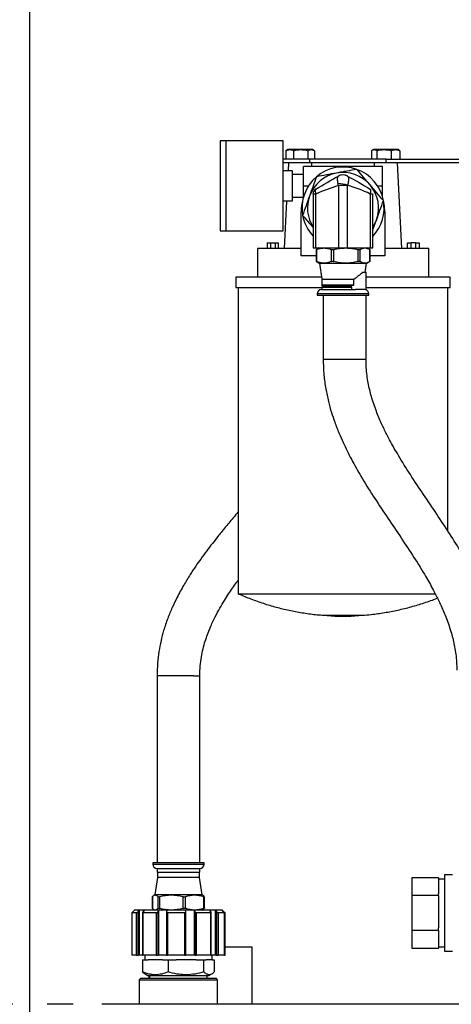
# Model space of a CAD drawing. Header units: inches. Extents: x 2 to 108, y 2 to 83.
# Tile 11 of 27: x 41.87 to 49.43, y 56.58 to 73.83. Entities that reach past the tile are written whole.
import ezdxf

# ---------------------------------------------------------------- set-up
doc = ezdxf.new("R2010")
doc.units = ezdxf.units.IN
doc.header["$LTSCALE"] = 10
doc.header["$MEASUREMENT"] = 0
doc.layers.add('DIMENSIONS', color=140, linetype='Continuous', lineweight=25)
doc.styles.add('SLDTEXTSTYLE0', font='TXT', dxfattribs={"width": 0.7})
doc.dimstyles.new('SLDDIMSTYLE1', dxfattribs={"dimtxt": 0.849609, "dimasz": 1.3, "dimexe": 0, "dimexo": 0.0625, "dimgap": 0.212402, "dimtad": 0, "dimtih": 1, "dimtoh": 1, "dimrnd": 1e-09, "dimzin": 12, "dimdsep": 46, "dimtxsty": 'SLDTEXTSTYLE0', "dimsah": 1, "dimcen": 0.09, "dimadec": 0, "dimazin": 3, "dimtfac": 1, "dimtofl": 0, "dimtmove": 0, "dimatfit": 3, "dimfxl": 0, "dimfrac": 2, "dimtolj": 1, "dimtzin": 12, "dimarcsym": 0})

# ---------------------------------------------------------------- blocks, each defined once
blk = doc.blocks.new('_D_4')
at = {"layer": 'DIMENSIONS'}
for p, q in [((41.753, 56.583), (34.504, 56.583)), ((35.754, 56.583), (35.754, 53.138)), ((42.809, 56.583), (42.353, 56.583)), ((34.138, 51.597), (33.853, 51.597)), ((33.853, 51.597), (33.853, 50.247)), ((37.369, 51.597), (37.655, 51.597)), ((37.655, 51.597), (37.655, 50.247)), ((33.853, 50.247), (34.138, 50.247)), ((37.655, 50.247), (37.369, 50.247)), ((35.754, 45.892), (35.754, 50.057)), ((41.594, 45.892), (34.504, 45.892))]:
    blk.add_line(p, q, dxfattribs=at)
for points in [[(35.754, 56.583), (35.554, 55.283), (35.954, 55.283)], [(35.754, 45.892), (35.954, 47.192), (35.554, 47.192)]]:
    blk.add_solid(points, dxfattribs=at)
at = {"layer": 'DIMENSIONS', "char_height": 0.8333, "attachment_point": 1, "style": 'SLDTEXTSTYLE0'}
for s, insert in [('10.69', (34.138, 52.862)), ('271.6', (34.138, 51.321))]:
    blk.add_mtext(s, dxfattribs=dict(at, insert=insert))
blk = doc.blocks.new('_D_5')
at = {"layer": 'DIMENSIONS'}
for p, q in [((42.053, 48.193), (42.053, 79.145)), ((59.285, 70.886), (59.285, 79.145)), ((42.053, 77.895), (48.854, 77.895)), ((50.005, 77.895), (49.72, 77.895)), ((49.72, 77.895), (49.72, 76.544)), ((53.237, 77.895), (53.522, 77.895)), ((53.522, 77.895), (53.522, 76.544)), ((59.285, 77.895), (54.388, 77.895)), ((49.72, 76.544), (50.005, 76.544)), ((53.522, 76.544), (53.237, 76.544))]:
    blk.add_line(p, q, dxfattribs=at)
for points in [[(42.053, 77.895), (43.353, 77.695), (43.353, 78.095)], [(59.285, 77.895), (57.985, 78.095), (57.985, 77.695)]]:
    blk.add_solid(points, dxfattribs=at)
at = {"layer": 'DIMENSIONS', "char_height": 0.8333, "attachment_point": 1, "style": 'SLDTEXTSTYLE0'}
for s, insert in [('17.23', (50.005, 79.159)), ('437.7', (50.005, 77.619))]:
    blk.add_mtext(s, dxfattribs=dict(at, insert=insert))

msp = doc.modelspace()

# ---------------------------------------------------------------- linework, layer by layer
for p, q in [((45.485, 71.706), (45.385, 71.706)), ((45.385, 71.706), (45.385, 70.126)), ((46.485, 71.706), (45.485, 71.706)), ((45.485, 71.706), (45.485, 70.126)), ((46.485, 70.126), (46.485, 71.706)), ((46.567, 71.551), (46.534, 71.532)), ((46.541, 71.534), (46.534, 71.531)), ((46.534, 71.531), (46.534, 71.381)), ((46.602, 71.551), (46.567, 71.551)), ((46.795, 71.551), (46.602, 71.551)), ((46.67, 71.531), (46.67, 71.381)), ((46.977, 71.551), (46.795, 71.551)), ((46.92, 71.531), (46.92, 71.381)), ((46.977, 71.551), (47.027, 71.534)), ((47, 71.551), (46.977, 71.551)), ((47.033, 71.532), (47, 71.551)), ((47.033, 71.531), (47.033, 71.381)), ((48.036, 71.531), (48.036, 71.381)), ((48.067, 71.551), (48.048, 71.54)), ((48.083, 71.551), (48.067, 71.551)), ((48.254, 71.551), (48.083, 71.551)), ((48.13, 71.531), (48.13, 71.381)), ((48.454, 71.551), (48.254, 71.551)), ((48.378, 71.531), (48.378, 71.381)), ((48.5, 71.551), (48.454, 71.551)), ((48.519, 71.54), (48.5, 71.551)), ((48.531, 71.531), (48.517, 71.537)), ((48.531, 71.531), (48.531, 71.381)), ((46.947, 71.381), (46.485, 71.381)), ((46.947, 71.318), (46.485, 71.318)), ((46.582, 71.318), (46.575, 71.186)), ((48.225, 71.253), (46.845, 71.253)), ((46.845, 70.916), (46.845, 71.253)), ((46.947, 71.381), (46.947, 71.318)), ((48.285, 71.381), (46.947, 71.381)), ((48.285, 71.318), (46.947, 71.318)), ((46.991, 71.253), (46.988, 71.318)), ((48.082, 71.318), (48.079, 71.253)), ((48.225, 70.916), (48.225, 71.253)), ((48.285, 71.381), (48.285, 71.318)), ((48.285, 71.381), (50.097, 71.381)), ((50.097, 71.318), (48.285, 71.318)), ((48.566, 69.818), (48.488, 71.318)), ((46.485, 71.186), (46.645, 71.186)), ((46.485, 71.185), (46.645, 71.185)), ((46.645, 71.186), (46.645, 71.185)), ((46.645, 71.185), (46.645, 70.645)), ((46.845, 71.116), (46.645, 71.116)), ((46.845, 70.73), (46.845, 70.916)), ((46.845, 70.916), (46.93, 70.916)), ((47.615, 70.924), (47.455, 70.924)), ((47.455, 70.924), (47.455, 69.828)), ((47.615, 69.828), (47.615, 70.924)), ((48.14, 70.916), (48.225, 70.916)), ((48.225, 70.73), (48.225, 70.916)), ((46.645, 70.716), (46.841, 70.716)), ((47.01, 70.773), (47.01, 69.828)), ((47.06, 70.773), (47.01, 70.773)), ((47.06, 69.828), (47.06, 70.773)), ((48.01, 70.773), (48.01, 69.828)), ((48.06, 70.773), (48.01, 70.773)), ((48.06, 69.828), (48.06, 70.773)), ((46.645, 70.645), (46.485, 70.645)), ((46.547, 70.645), (46.504, 69.818)), ((46.8, 69.693), (46.8, 70.463)), ((48.27, 70.463), (48.27, 69.693)), ((48.06, 70.147), (48.121, 70.319)), ((45.385, 70.126), (45.485, 70.126)), ((45.485, 70.126), (46.485, 70.126)), ((46.204, 69.918), (46.204, 69.818)), ((46.204, 69.918), (46.264, 69.918)), ((46.264, 69.918), (46.344, 69.918)), ((46.264, 69.918), (46.264, 69.818)), ((46.344, 69.918), (46.344, 69.818)), ((46.344, 69.918), (46.404, 69.918)), ((46.404, 69.818), (46.404, 69.918)), ((48.666, 69.818), (48.666, 69.918)), ((48.666, 69.918), (48.726, 69.918)), ((48.726, 69.818), (48.726, 69.918)), ((48.806, 69.918), (48.726, 69.918)), ((48.806, 69.918), (48.806, 69.818)), ((48.806, 69.918), (48.866, 69.918)), ((48.866, 69.918), (48.866, 69.818)), ((46.035, 69.818), (46.035, 69.318)), ((46.8, 69.818), (46.035, 69.818)), ((47.064, 69.693), (46.8, 69.693)), ((47.01, 69.828), (47.06, 69.828)), ((47.06, 69.828), (47.455, 69.828)), ((47.064, 69.796), (47.064, 69.595)), ((47.081, 69.806), (47.068, 69.799)), ((47.074, 69.592), (47.074, 69.799)), ((47.118, 69.828), (47.081, 69.807)), ((47.328, 69.799), (47.328, 69.592)), ((47.374, 69.592), (47.374, 69.799)), ((47.455, 69.828), (47.615, 69.828)), ((47.615, 69.828), (48.01, 69.828)), ((47.795, 69.799), (47.795, 69.592)), ((47.835, 69.592), (47.835, 69.799)), ((47.989, 69.807), (47.952, 69.828)), ((48.002, 69.799), (48.002, 69.592)), ((48.006, 69.595), (48.006, 69.796)), ((48.27, 69.693), (48.006, 69.693)), ((48.01, 69.828), (48.06, 69.828)), ((49.035, 69.818), (48.27, 69.818)), ((49.035, 69.318), (49.035, 69.818)), ((47.068, 69.592), (47.081, 69.585)), ((47.081, 69.584), (47.118, 69.562)), ((47.118, 69.562), (47.201, 69.562)), ((47.122, 69.562), (47.162, 69.284)), ((47.201, 69.562), (47.584, 69.562)), ((47.584, 69.562), (47.918, 69.562)), ((47.918, 69.562), (47.952, 69.562)), ((47.924, 69.4), (47.948, 69.562)), ((47.952, 69.562), (47.989, 69.584)), ((45.66, 69.318), (45.66, 69.133)), ((47.158, 69.318), (45.66, 69.318)), ((47.938, 69.4), (47.875, 69.4)), ((47.938, 69.096), (47.938, 69.4)), ((49.41, 69.318), (47.938, 69.318)), ((49.41, 69.133), (49.41, 69.318)), ((47.162, 69.284), (47.162, 69.178)), ((47.162, 69.284), (47.726, 69.284)), ((47.162, 69.178), (47.166, 69.175)), ((47.726, 69.178), (47.162, 69.178)), ((47.166, 69.175), (47.166, 69.163)), ((47.689, 69.175), (47.166, 69.175)), ((47.166, 69.163), (47.689, 69.163)), ((47.178, 69.163), (47.193, 69.148)), ((47.188, 69.154), (47.188, 69.14)), ((47.689, 69.163), (47.689, 69.175)), ((47.726, 69.178), (47.726, 69.284)), ((45.66, 69.133), (47.166, 69.133)), ((45.7, 69.133), (45.7, 63.774)), ((47.085, 69.026), (47.085, 69.001)), ((47.985, 69.026), (47.085, 69.026)), ((47.085, 69.001), (47.985, 69.001)), ((47.166, 69.14), (47.166, 69.101)), ((47.166, 69.14), (47.689, 69.14)), ((47.188, 69.001), (47.188, 67.876)), ((47.689, 69.101), (47.689, 69.14)), ((47.938, 69.133), (49.41, 69.133)), ((47.938, 67.876), (47.938, 69.001)), ((47.985, 69.001), (47.985, 69.026)), ((49.37, 64.873), (49.37, 69.133)), ((47.828, 67.876), (47.188, 67.876)), ((47.938, 67.876), (47.828, 67.876)), ((45.7, 63.774), (49.154, 63.774)), ((47.191, 63.396), (47.39, 63.383)), ((47.191, 63.396), (47.535, 63.396)), ((47.39, 63.383), (47.535, 63.383)), ((47.535, 63.396), (47.879, 63.396)), ((47.535, 63.383), (47.68, 63.383)), ((47.68, 63.383), (47.879, 63.396)), ((44.278, 62.338), (44.278, 59.06)), ((44.918, 62.338), (44.278, 62.338)), ((44.918, 62.338), (45.028, 62.338)), ((45.028, 59.06), (45.028, 62.338)), ((44.203, 59.06), (44.203, 59.035)), ((44.653, 59.06), (44.203, 59.06)), ((44.203, 59.035), (44.653, 59.035)), ((45.103, 59.06), (44.653, 59.06)), ((44.653, 59.035), (45.103, 59.035)), ((45.103, 59.035), (45.103, 59.06)), ((44.284, 58.801), (44.24, 58.499)), ((44.278, 58.96), (44.278, 58.896)), ((44.278, 58.896), (45.028, 58.896)), ((44.284, 58.896), (44.284, 58.801)), ((45.022, 58.801), (44.284, 58.801)), ((45.022, 58.801), (45.022, 58.896)), ((45.066, 58.499), (45.022, 58.801)), ((45.028, 58.896), (45.028, 58.96)), ((49.454, 58.853), (49.314, 58.853)), ((49.314, 58.853), (49.314, 57.513)), ((48.739, 58.799), (48.739, 58.491)), ((49.206, 58.799), (48.739, 58.799)), ((49.206, 58.799), (49.206, 58.774)), ((49.314, 58.776), (49.206, 58.776)), ((49.206, 58.774), (49.206, 58.515)), ((44.199, 58.467), (44.199, 58.264)), ((44.2, 58.262), (44.2, 58.469)), ((44.236, 58.499), (44.225, 58.493)), ((44.246, 58.499), (44.236, 58.499)), ((44.528, 58.499), (44.246, 58.499)), ((44.292, 58.469), (44.292, 58.262)), ((44.326, 58.262), (44.326, 58.469)), ((44.935, 58.499), (44.528, 58.499)), ((44.731, 58.469), (44.731, 58.262)), ((44.779, 58.262), (44.779, 58.469)), ((45.07, 58.499), (44.935, 58.499)), ((45.081, 58.493), (45.07, 58.499)), ((45.091, 58.469), (45.091, 58.262)), ((45.107, 58.264), (45.107, 58.467)), ((48.739, 58.491), (48.739, 57.875)), ((49.206, 58.491), (48.739, 58.491)), ((49.206, 58.491), (49.206, 58.515)), ((49.206, 58.491), (49.206, 58.442)), ((49.206, 58.442), (49.206, 57.923)), ((43.836, 58.183), (43.836, 57.443)), ((43.917, 58.183), (43.836, 58.183)), ((43.836, 58.183), (43.836, 57.443)), ((43.881, 58.229), (43.857, 58.205)), ((43.884, 58.233), (43.88, 58.229)), ((43.88, 58.229), (43.88, 58.228)), ((43.881, 58.229), (43.88, 58.229)), ((45.422, 58.233), (43.884, 58.233)), ((43.917, 57.443), (43.917, 58.183)), ((43.946, 58.205), (43.966, 58.229)), ((43.946, 57.443), (43.946, 58.205)), ((44.053, 58.229), (43.966, 58.229)), ((43.966, 58.229), (43.966, 57.443)), ((44.024, 58.188), (44.024, 57.443)), ((44.269, 58.183), (44.029, 58.183)), ((44.029, 58.183), (44.029, 57.443)), ((44.053, 58.229), (44.033, 58.205)), ((44.225, 58.239), (44.236, 58.233)), ((44.269, 57.443), (44.269, 58.183)), ((44.297, 58.205), (44.305, 58.229)), ((44.297, 57.443), (44.297, 58.205)), ((44.455, 58.229), (44.305, 58.229)), ((44.305, 58.229), (44.305, 57.443)), ((44.445, 58.198), (44.445, 57.443)), ((44.455, 58.229), (44.446, 58.205)), ((44.767, 58.183), (44.46, 58.183)), ((44.46, 58.183), (44.46, 57.443)), ((44.767, 57.443), (44.767, 58.183)), ((44.932, 58.229), (44.777, 58.229)), ((44.784, 58.205), (44.777, 58.229)), ((44.784, 57.443), (44.784, 58.2)), ((44.932, 58.229), (44.938, 58.205)), ((44.932, 57.443), (44.932, 58.229)), ((44.938, 58.205), (44.938, 57.443)), ((45.222, 58.183), (44.965, 58.183)), ((44.965, 58.183), (44.965, 57.443)), ((45.07, 58.233), (45.081, 58.239)), ((45.302, 58.229), (45.202, 58.229)), ((45.221, 58.205), (45.202, 58.229)), ((45.222, 57.443), (45.222, 58.183)), ((45.228, 57.443), (45.228, 58.189)), ((45.302, 58.229), (45.321, 58.205)), ((45.302, 57.443), (45.302, 58.229)), ((45.321, 58.205), (45.321, 57.443)), ((45.46, 58.183), (45.35, 58.183)), ((45.35, 58.183), (45.35, 57.443)), ((45.426, 58.229), (45.417, 58.229)), ((45.441, 58.205), (45.417, 58.229)), ((45.426, 58.229), (45.422, 58.233)), ((45.426, 58.22), (45.426, 58.229)), ((45.426, 58.228), (45.449, 58.205)), ((45.449, 58.205), (45.449, 58.197)), ((45.46, 57.443), (45.46, 58.183)), ((45.46, 57.443), (45.46, 58.183)), ((45.47, 57.443), (45.47, 58.183)), ((49.206, 57.875), (48.739, 57.875)), ((48.739, 57.875), (48.739, 57.567)), ((49.206, 57.875), (49.206, 57.923)), ((49.206, 57.875), (49.206, 57.851)), ((49.206, 57.851), (49.206, 57.591)), ((43.917, 57.443), (43.836, 57.443)), ((43.836, 57.443), (43.836, 57.443)), ((43.917, 57.443), (43.946, 57.443)), ((43.966, 57.443), (43.946, 57.443)), ((44.024, 57.443), (43.966, 57.443)), ((44.024, 57.443), (44.029, 57.443)), ((44.269, 57.443), (44.029, 57.443)), ((44.064, 57.443), (44.064, 57.361)), ((44.269, 57.443), (44.297, 57.443)), ((44.305, 57.443), (44.297, 57.443)), ((44.445, 57.443), (44.305, 57.443)), ((44.445, 57.443), (44.46, 57.443)), ((44.767, 57.443), (44.46, 57.443)), ((44.767, 57.443), (44.784, 57.443)), ((44.932, 57.443), (44.784, 57.443)), ((44.938, 57.443), (44.932, 57.443)), ((44.938, 57.443), (44.965, 57.443)), ((45.222, 57.443), (44.965, 57.443)), ((45.222, 57.443), (45.228, 57.443)), ((45.302, 57.443), (45.228, 57.443)), ((45.241, 57.361), (45.241, 57.443)), ((45.321, 57.443), (45.302, 57.443)), ((45.321, 57.443), (45.35, 57.443)), ((45.46, 57.443), (45.35, 57.443)), ((45.46, 57.443), (45.46, 57.443)), ((45.46, 57.443), (45.47, 57.443)), ((45.942, 57.583), (45.47, 57.583)), ((45.942, 56.583), (45.942, 57.583)), ((48.739, 57.567), (49.206, 57.567)), ((49.206, 57.591), (49.206, 57.567)), ((49.206, 57.59), (49.314, 57.59)), ((49.314, 57.513), (49.454, 57.513)), ((44.025, 57.361), (44.025, 57.15)), ((44.025, 57.361), (44.123, 57.361)), ((44.374, 57.361), (44.123, 57.361)), ((44.374, 57.361), (44.472, 57.361)), ((44.472, 57.361), (44.472, 57.15)), ((44.472, 57.361), (44.611, 57.361)), ((44.962, 57.361), (44.611, 57.361)), ((44.962, 57.361), (45.1, 57.361)), ((45.1, 57.15), (45.1, 57.361)), ((45.1, 57.361), (45.14, 57.361)), ((45.241, 57.361), (45.14, 57.361)), ((45.241, 57.361), (45.281, 57.361)), ((45.281, 57.361), (45.281, 57.15)), ((44.025, 57.15), (44.07, 57.115)), ((44.069, 57.114), (44.119, 57.085)), ((44.119, 57.085), (44.653, 57.085)), ((44.134, 57.085), (44.134, 57.033)), ((44.149, 57.085), (44.149, 57.033)), ((44.653, 57.085), (45.187, 57.085)), ((45.157, 57.033), (45.157, 57.085)), ((45.187, 57.085), (45.237, 57.114)), ((43.986, 57.033), (43.966, 57.013)), ((43.966, 57.013), (43.966, 56.583)), ((43.966, 57.013), (45.339, 57.013)), ((45.319, 57.033), (43.986, 57.033)), ((45.339, 57.013), (45.319, 57.033)), ((45.339, 56.583), (45.339, 57.013)), ((57.254, 56.583), (43.309, 56.583))]:
    msp.add_line(p, q)
at = {"flags": 128}
for points in [[(48.27, 70.463), (48.263, 70.567), (48.243, 70.662)], [(48.121, 70.319), (48.089, 70.244), (48.06, 70.194)]]:
    msp.add_lwpolyline(points, dxfattribs=at)
for centre, radius, start, end in [((47.535, 70.528), 0.719, 70.3698, 130.3698), ((47.535, 70.528), 0.719, 130.3698, 190.3698), ((47.535, 70.528), 0.622, 100.3698, 160.3698), ((47.535, 70.528), 0.622, 40.3698, 100.3698), ((47.537, 70.952), 0.157, 60.2129, 124.5671), ((47.535, 70.95), 0.16, 60, 120), ((47.535, 70.528), 0.719, 10.3698, 70.3698), ((47.285, 69.343), 1.62, 78.2309, 84.22), ((47.535, 70.528), 0.623, 340.3698, 40.3698), ((47.535, 70.528), 0.623, 160.3698, 212.5019), ((47.11, 70.774), 0.1, 120, 180), ((47.53, 70.463), 0.73, 163.1788, 180), ((47.535, 70.528), 0.719, 316.9185, 10.3698), ((47.535, 70.528), 0.719, 190.3698, 223.0815), ((47.16, 69.026), 0.075, 90, 180), ((47.91, 69.026), 0.075, 0, 72.6018), ((44.278, 59.035), 0.075, 180, 270), ((45.028, 59.035), 0.075, 270, 0)]:
    msp.add_arc(centre, radius, start, end)
for points in [[(46.534, 71.531), (46.556, 71.543), (46.579, 71.551), (46.602, 71.551)], [(46.602, 71.551), (46.625, 71.551), (46.648, 71.543), (46.67, 71.531)], [(46.67, 71.531), (46.711, 71.543), (46.753, 71.551), (46.795, 71.551)], [(46.795, 71.551), (46.838, 71.551), (46.879, 71.543), (46.92, 71.531)], [(46.92, 71.531), (46.939, 71.543), (46.957, 71.551), (46.977, 71.551)], [(48.036, 71.531), (48.051, 71.543), (48.067, 71.551), (48.083, 71.551)], [(48.083, 71.551), (48.099, 71.551), (48.115, 71.543), (48.13, 71.531)], [(48.13, 71.531), (48.17, 71.543), (48.212, 71.551), (48.254, 71.551)], [(48.254, 71.551), (48.296, 71.551), (48.337, 71.543), (48.378, 71.531)], [(48.378, 71.531), (48.403, 71.543), (48.428, 71.551), (48.454, 71.551)], [(48.454, 71.551), (48.481, 71.551), (48.506, 71.543), (48.531, 71.531)], [(47.06, 70.86), (47.184, 70.932), (47.325, 71.013), (47.455, 71.088)], [(47.448, 71.081), (47.45, 71.084), (47.452, 71.087), (47.455, 71.088)], [(47.615, 71.088), (47.747, 71.012), (47.885, 70.932), (48.01, 70.86)], [(47.615, 71.088), (47.615, 71.088), (47.615, 71.088), (47.615, 71.088)], [(47.455, 70.924), (47.325, 70.87), (47.184, 70.84), (47.06, 70.773)], [(47.455, 70.924), (47.452, 70.935), (47.45, 70.945), (47.448, 70.955)], [(47.615, 70.929), (47.615, 70.927), (47.615, 70.926), (47.615, 70.924)], [(48.01, 70.773), (47.885, 70.841), (47.747, 70.877), (47.615, 70.929)], [(47.01, 70.773), (47.01, 70.773), (47.01, 70.774), (47.01, 70.774)], [(48.06, 70.774), (48.06, 70.774), (48.06, 70.774), (48.06, 70.773)], [(47.066, 69.797), (47.067, 69.798), (47.067, 69.798), (47.068, 69.799)], [(47.689, 69.175), (47.702, 69.176), (47.714, 69.177), (47.726, 69.178)], [(45.107, 58.264), (45.107, 58.263), (45.107, 58.263), (45.106, 58.262)]]:
    msp.add_open_spline(points, degree=3)
for points, knots in [([(47.069, 71.076), (47.05, 71.021), (47.03, 70.965), (46.99, 70.852), (46.969, 70.795), (46.949, 70.737)], [0, 0, 0, 0, 0.5, 0.5, 1, 1, 1, 1]), ([(47.423, 71.141), (47.363, 71.13), (47.303, 71.119), (47.185, 71.097), (47.127, 71.087), (47.069, 71.076)], [0, 0, 0, 0, 0.5, 0.5, 1, 1, 1, 1]), ([(47.776, 71.205), (47.719, 71.195), (47.661, 71.184), (47.572, 71.168), (47.543, 71.163), (47.483, 71.152), (47.453, 71.146), (47.423, 71.141)], [0, 0, 0, 0, 0.5, 0.5, 0.75, 0.75, 1, 1, 1, 1]), ([(47.448, 70.955), (47.448, 70.958), (47.447, 70.963), (47.446, 70.97), (47.444, 70.978), (47.443, 70.985), (47.442, 70.993), (47.442, 71), (47.441, 71.007), (47.44, 71.014), (47.44, 71.021), (47.44, 71.027), (47.44, 71.035), (47.44, 71.044), (47.441, 71.054), (47.442, 71.062), (47.444, 71.07), (47.446, 71.076), (47.447, 71.079), (47.448, 71.081)], [0, 0, 0, 0, 0.044212, 0.088809, 0.133749, 0.178989, 0.224482, 0.270182, 0.316039, 0.362002, 0.408021, 0.454044, 0.50002, 0.584337, 0.668671, 0.752704, 0.83613, 0.918652, 1, 1, 1, 1]), ([(47.615, 71.088), (47.616, 71.088), (47.618, 71.087), (47.619, 71.085), (47.621, 71.083), (47.623, 71.081), (47.624, 71.078), (47.626, 71.075), (47.627, 71.072), (47.629, 71.066), (47.631, 71.054), (47.632, 71.034), (47.631, 71.011), (47.629, 70.99), (47.626, 70.972), (47.623, 70.959), (47.62, 70.944), (47.617, 70.934), (47.615, 70.929)], [0, 0, 0, 0, 0.033125, 0.0658356, 0.0980655, 0.1297513, 0.1608322, 0.1912512, 0.2209548, 0.2498936, 0.3761016, 0.4999722, 0.623761, 0.7498961, 0.8085842, 0.8701352, 0.9341063, 1, 1, 1, 1]), ([(48.009, 70.931), (47.97, 70.978), (47.93, 71.024), (47.853, 71.116), (47.814, 71.161), (47.776, 71.205)], [0, 0, 0, 0, 0.5, 0.5, 1, 1, 1, 1]), ([(48.242, 70.658), (48.204, 70.702), (48.166, 70.747), (48.088, 70.839), (48.049, 70.885), (48.009, 70.931)], [0, 0, 0, 0, 0.5, 0.5, 1, 1, 1, 1]), ([(46.949, 70.737), (46.928, 70.68), (46.908, 70.623), (46.867, 70.51), (46.848, 70.454), (46.828, 70.399)], [0, 0, 0, 0, 0.5, 0.5, 1, 1, 1, 1]), ([(47.06, 70.86), (47.059, 70.86), (47.058, 70.859), (47.056, 70.857), (47.054, 70.855), (47.052, 70.852), (47.051, 70.849), (47.05, 70.846), (47.049, 70.843), (47.048, 70.84), (47.048, 70.836), (47.048, 70.833), (47.047, 70.828), (47.048, 70.822), (47.049, 70.813), (47.05, 70.804), (47.053, 70.794), (47.056, 70.784), (47.059, 70.777), (47.06, 70.773)], [0, 0, 0, 0, 0.049331, 0.098295, 0.146739, 0.194516, 0.241486, 0.287518, 0.332492, 0.376298, 0.418842, 0.46004, 0.49982, 0.573892, 0.652526, 0.735189, 0.821205, 0.909774, 1, 1, 1, 1]), ([(48.01, 70.773), (48.014, 70.784), (48.017, 70.794), (48.021, 70.808), (48.021, 70.813), (48.022, 70.821), (48.023, 70.825), (48.023, 70.832), (48.022, 70.836), (48.021, 70.842), (48.021, 70.845), (48.019, 70.849), (48.018, 70.851), (48.017, 70.853), (48.016, 70.854), (48.014, 70.857), (48.012, 70.859), (48.01, 70.86)], [0, 0, 0, 0, 0.25, 0.25, 0.375, 0.375, 0.5, 0.5, 0.625, 0.625, 0.75, 0.75, 0.8125, 0.8125, 0.875, 0.875, 1, 1, 1, 1]), ([(48.121, 70.319), (48.142, 70.377), (48.162, 70.434), (48.202, 70.547), (48.222, 70.602), (48.242, 70.658)], [0, 0, 0, 0, 0.5, 0.5, 1, 1, 1, 1]), ([(46.828, 70.399), (46.866, 70.355), (46.925, 70.284), (46.987, 70.212), (47.01, 70.185)], [0, 0, 0, 0, 0.631605, 1, 1, 1, 1]), ([(47.074, 69.799), (47.072, 69.798), (47.066, 69.796), (47.064, 69.795), (47.064, 69.796), (47.064, 69.796)], [0, 0, 0, 0, 0.477458, 0.955715, 1, 1, 1, 1]), ([(47.074, 69.799), (47.095, 69.808), (47.116, 69.815), (47.158, 69.826), (47.179, 69.828), (47.201, 69.828)], [0, 0, 0, 0, 0.5, 0.5, 1, 1, 1, 1]), ([(47.201, 69.828), (47.223, 69.828), (47.244, 69.826), (47.286, 69.815), (47.307, 69.808), (47.328, 69.799)], [0, 0, 0, 0, 0.5, 0.5, 1, 1, 1, 1]), ([(47.374, 69.799), (47.37, 69.798), (47.365, 69.797), (47.357, 69.796), (47.352, 69.796), (47.344, 69.796), (47.34, 69.796), (47.334, 69.797), (47.331, 69.798), (47.328, 69.799)], [0, 0, 0, 0, 0.25, 0.25, 0.5, 0.5, 0.75, 0.75, 1, 1, 1, 1]), ([(47.374, 69.799), (47.408, 69.808), (47.443, 69.815), (47.513, 69.826), (47.549, 69.828), (47.584, 69.828)], [0, 0, 0, 0, 0.5, 0.5, 1, 1, 1, 1]), ([(47.584, 69.828), (47.62, 69.828), (47.655, 69.826), (47.726, 69.815), (47.76, 69.808), (47.795, 69.799)], [0, 0, 0, 0, 0.5, 0.5, 1, 1, 1, 1]), ([(47.835, 69.799), (47.833, 69.798), (47.831, 69.797), (47.825, 69.796), (47.822, 69.796), (47.815, 69.796), (47.811, 69.796), (47.803, 69.797), (47.799, 69.798), (47.795, 69.799)], [0, 0, 0, 0, 0.25, 0.25, 0.5, 0.5, 0.75, 0.75, 1, 1, 1, 1]), ([(47.835, 69.799), (47.848, 69.808), (47.862, 69.815), (47.89, 69.826), (47.904, 69.828), (47.918, 69.828)], [0, 0, 0, 0, 0.5, 0.5, 1, 1, 1, 1]), ([(47.918, 69.828), (47.932, 69.828), (47.946, 69.826), (47.974, 69.815), (47.988, 69.808), (48.002, 69.799)], [0, 0, 0, 0, 0.5, 0.5, 1, 1, 1, 1]), ([(48.006, 69.796), (48.005, 69.796), (48.005, 69.797), (48.003, 69.798), (48.002, 69.799)], [0, 0, 0, 0, 0.661798, 1, 1, 1, 1]), ([(47.074, 69.592), (47.072, 69.593), (47.069, 69.594), (47.066, 69.595), (47.065, 69.595), (47.064, 69.595), (47.064, 69.595), (47.065, 69.594), (47.067, 69.593), (47.068, 69.592)], [0, 0, 0, 0, 0.25, 0.25, 0.5, 0.5, 0.75, 0.75, 1, 1, 1, 1]), ([(47.201, 69.562), (47.179, 69.562), (47.158, 69.565), (47.116, 69.575), (47.095, 69.583), (47.074, 69.592)], [0, 0, 0, 0, 0.5, 0.5, 1, 1, 1, 1]), ([(47.328, 69.592), (47.307, 69.583), (47.286, 69.575), (47.244, 69.565), (47.223, 69.562), (47.201, 69.562)], [0, 0, 0, 0, 0.5, 0.5, 1, 1, 1, 1]), ([(47.328, 69.592), (47.331, 69.593), (47.334, 69.594), (47.34, 69.595), (47.344, 69.595), (47.352, 69.595), (47.357, 69.595), (47.365, 69.594), (47.37, 69.593), (47.374, 69.592)], [0, 0, 0, 0, 0.25, 0.25, 0.5, 0.5, 0.75, 0.75, 1, 1, 1, 1]), ([(47.584, 69.562), (47.549, 69.562), (47.513, 69.565), (47.443, 69.575), (47.408, 69.583), (47.374, 69.592)], [0, 0, 0, 0, 0.5, 0.5, 1, 1, 1, 1]), ([(47.795, 69.592), (47.76, 69.583), (47.726, 69.575), (47.655, 69.565), (47.62, 69.562), (47.584, 69.562)], [0, 0, 0, 0, 0.5, 0.5, 1, 1, 1, 1]), ([(47.795, 69.592), (47.799, 69.593), (47.803, 69.594), (47.811, 69.595), (47.815, 69.595), (47.822, 69.595), (47.825, 69.595), (47.831, 69.594), (47.833, 69.593), (47.835, 69.592)], [0, 0, 0, 0, 0.25, 0.25, 0.5, 0.5, 0.75, 0.75, 1, 1, 1, 1]), ([(47.918, 69.562), (47.904, 69.562), (47.89, 69.565), (47.862, 69.575), (47.848, 69.583), (47.835, 69.592)], [0, 0, 0, 0, 0.5, 0.5, 1, 1, 1, 1]), ([(48.002, 69.592), (47.988, 69.583), (47.974, 69.575), (47.946, 69.565), (47.932, 69.562), (47.918, 69.562)], [0, 0, 0, 0, 0.5, 0.5, 1, 1, 1, 1]), ([(48.006, 69.595), (48.005, 69.594), (48.005, 69.594), (48.003, 69.592), (48.002, 69.592)], [0, 0, 0, 0, 0.661798, 1, 1, 1, 1]), ([(47.726, 69.284), (47.756, 69.304), (47.784, 69.324), (47.821, 69.353), (47.833, 69.363), (47.856, 69.382), (47.866, 69.391), (47.875, 69.4)], [0, 0, 0, 0, 0.5, 0.5, 0.75, 0.75, 1, 1, 1, 1]), ([(47.193, 69.153), (47.193, 69.152), (47.194, 69.149), (47.241, 69.147), (47.325, 69.149), (47.433, 69.155), (47.512, 69.16), (47.549, 69.163)], [0, 0, 0, 0, 0.120587, 0.346965, 0.572649, 0.798296, 1, 1, 1, 1]), ([(47.16, 69.101), (47.158, 69.101), (47.176, 69.101), (47.245, 69.101), (47.296, 69.101), (47.419, 69.101), (47.489, 69.101), (47.628, 69.101), (47.694, 69.101), (47.751, 69.101)], [0, 0, 0, 0, 0.25, 0.25, 0.5, 0.5, 0.75, 0.75, 1, 1, 1, 1]), ([(47.932, 69.096), (47.933, 69.097), (47.935, 69.098), (47.894, 69.1), (47.827, 69.101), (47.772, 69.101), (47.751, 69.101)], [0, 0, 0, 0, 0.127694, 0.466373, 0.805102, 1, 1, 1, 1]), ([(47.188, 67.876), (47.19, 67.785), (47.195, 67.612), (47.229, 67.366), (47.276, 67.148), (47.329, 66.955), (47.392, 66.768), (47.46, 66.593), (47.534, 66.425), (47.606, 66.274), (47.682, 66.126), (47.763, 65.978), (47.888, 65.762), (48.063, 65.482), (48.29, 65.139), (48.522, 64.797), (48.749, 64.456), (48.918, 64.187), (49.031, 63.993), (49.101, 63.868), (49.176, 63.725), (49.261, 63.548), (49.353, 63.331), (49.42, 63.131), (49.464, 62.964), (49.49, 62.841), (49.511, 62.712), (49.525, 62.575), (49.527, 62.481), (49.528, 62.433)], [0, 0, 0, 0, 0.045386, 0.086426, 0.123448, 0.156663, 0.186206, 0.221555, 0.25027, 0.277477, 0.305094, 0.333126, 0.361571, 0.429544, 0.49772, 0.566681, 0.635666, 0.701699, 0.725055, 0.74764, 0.773075, 0.805778, 0.845202, 0.890767, 0.910621, 0.931405, 0.953161, 0.975977, 1, 1, 1, 1]), ([(50.278, 62.433), (50.275, 62.524), (50.27, 62.697), (50.236, 62.943), (50.19, 63.161), (50.136, 63.354), (50.073, 63.541), (50.005, 63.716), (49.932, 63.884), (49.859, 64.035), (49.783, 64.183), (49.702, 64.331), (49.577, 64.547), (49.402, 64.827), (49.175, 65.17), (48.943, 65.512), (48.716, 65.853), (48.547, 66.122), (48.434, 66.316), (48.364, 66.441), (48.289, 66.584), (48.204, 66.761), (48.112, 66.978), (48.045, 67.178), (48.001, 67.345), (47.975, 67.468), (47.954, 67.597), (47.94, 67.734), (47.938, 67.828), (47.938, 67.876)], [0, 0, 0, 0, 0.045386, 0.086426, 0.123448, 0.156663, 0.186206, 0.221555, 0.25027, 0.277477, 0.305094, 0.333126, 0.361571, 0.429544, 0.49772, 0.566681, 0.635666, 0.701699, 0.725055, 0.74764, 0.773075, 0.805778, 0.845202, 0.890767, 0.910621, 0.931405, 0.953161, 0.975977, 1, 1, 1, 1]), ([(45.7, 65.206), (45.67, 65.171), (45.59, 65.076), (45.47, 64.933), (45.349, 64.784), (45.245, 64.652), (45.145, 64.521), (45.048, 64.389), (44.951, 64.25), (44.851, 64.099), (44.739, 63.916), (44.634, 63.723), (44.541, 63.528), (44.462, 63.336), (44.396, 63.142), (44.345, 62.948), (44.309, 62.758), (44.283, 62.553), (44.28, 62.411), (44.278, 62.338)], [0, 0, 0, 0, 0.0432443, 0.114925, 0.1738786, 0.2211168, 0.2706281, 0.3265148, 0.3726369, 0.4271516, 0.4929933, 0.5701348, 0.6278617, 0.6907197, 0.7589311, 0.8138018, 0.8720645, 0.9340068, 1, 1, 1, 1]), ([(45.028, 62.338), (45.029, 62.395), (45.032, 62.505), (45.053, 62.663), (45.083, 62.808), (45.131, 62.98), (45.201, 63.168), (45.291, 63.36), (45.376, 63.518), (45.455, 63.65), (45.529, 63.766), (45.6, 63.871), (45.656, 63.95), (45.69, 63.996), (45.7, 64.009)], [0, 0, 0, 0, 0.0920986, 0.1774486, 0.2572423, 0.3320941, 0.4676821, 0.5836151, 0.6787549, 0.7629105, 0.8387182, 0.9054951, 0.9729829, 1, 1, 1, 1]), ([(45.7, 63.775), (45.712, 63.77), (45.793, 63.732), (45.949, 63.671), (46.168, 63.594), (46.391, 63.529), (46.619, 63.475), (46.849, 63.434), (47.042, 63.408), (47.158, 63.4), (47.196, 63.398)], [0, 0, 0, 0, 0.02437, 0.173559, 0.323195, 0.473267, 0.623764, 0.774679, 0.926007, 1, 1, 1, 1]), ([(47.876, 63.398), (47.926, 63.401), (48.055, 63.411), (48.262, 63.441), (48.496, 63.485), (48.729, 63.542), (48.958, 63.613), (49.111, 63.665), (49.186, 63.697), (49.188, 63.698)], [0, 0, 0, 0, 0.110738, 0.286951, 0.463664, 0.640892, 0.818653, 0.996971, 1, 1, 1, 1]), ([(44.279, 58.96), (44.28, 58.96), (44.28, 58.96), (44.299, 58.96), (44.331, 58.96), (44.375, 58.96), (44.43, 58.96), (44.494, 58.96), (44.564, 58.96), (44.637, 58.96), (44.711, 58.96), (44.783, 58.96), (44.85, 58.96), (44.888, 58.96), (44.907, 58.96)], [0, 0, 0, 0, 0.066814, 0.151649, 0.236484, 0.321319, 0.406155, 0.49099, 0.575825, 0.66066, 0.745495, 0.83033, 0.915165, 1, 1, 1, 1]), ([(44.907, 58.96), (44.924, 58.96), (44.958, 58.96), (44.995, 58.96), (45.019, 58.96), (45.029, 58.96), (45.027, 58.96), (45.027, 58.96)], [0, 0, 0, 0, 0.237393, 0.474786, 0.712179, 0.949573, 1, 1, 1, 1]), ([(44.199, 58.467), (44.199, 58.468), (44.198, 58.468), (44.199, 58.469), (44.2, 58.469)], [0, 0, 0, 0, 0.380494, 1, 1, 1, 1]), ([(44.2, 58.469), (44.207, 58.479), (44.215, 58.486), (44.23, 58.496), (44.238, 58.499), (44.246, 58.499)], [0, 0, 0, 0, 0.5, 0.5, 1, 1, 1, 1]), ([(44.246, 58.499), (44.254, 58.499), (44.262, 58.496), (44.277, 58.486), (44.285, 58.479), (44.292, 58.469)], [0, 0, 0, 0, 0.5, 0.5, 1, 1, 1, 1]), ([(44.292, 58.469), (44.293, 58.468), (44.295, 58.468), (44.299, 58.466), (44.301, 58.466), (44.307, 58.466), (44.311, 58.466), (44.318, 58.467), (44.322, 58.468), (44.326, 58.469)], [0, 0, 0, 0, 0.25, 0.25, 0.5, 0.5, 0.75, 0.75, 1, 1, 1, 1]), ([(44.326, 58.469), (44.359, 58.479), (44.393, 58.486), (44.46, 58.496), (44.494, 58.499), (44.528, 58.499)], [0, 0, 0, 0, 0.5, 0.5, 1, 1, 1, 1]), ([(44.528, 58.499), (44.563, 58.499), (44.597, 58.496), (44.664, 58.486), (44.697, 58.479), (44.731, 58.469)], [0, 0, 0, 0, 0.5, 0.5, 1, 1, 1, 1]), ([(44.731, 58.469), (44.735, 58.468), (44.739, 58.468), (44.748, 58.466), (44.752, 58.466), (44.761, 58.466), (44.765, 58.466), (44.773, 58.467), (44.776, 58.468), (44.779, 58.469)], [0, 0, 0, 0, 0.25, 0.25, 0.5, 0.5, 0.75, 0.75, 1, 1, 1, 1]), ([(44.779, 58.469), (44.805, 58.479), (44.831, 58.486), (44.883, 58.496), (44.909, 58.499), (44.935, 58.499)], [0, 0, 0, 0, 0.5, 0.5, 1, 1, 1, 1]), ([(44.935, 58.499), (44.962, 58.499), (44.988, 58.496), (45.04, 58.486), (45.066, 58.479), (45.091, 58.469)], [0, 0, 0, 0, 0.5, 0.5, 1, 1, 1, 1]), ([(45.106, 58.469), (45.099, 58.479), (45.09, 58.489), (45.081, 58.492), (45.08, 58.492)], [0, 0, 0, 0, 0.8804, 1, 1, 1, 1]), ([(45.107, 58.467), (45.107, 58.467), (45.108, 58.466), (45.104, 58.466), (45.098, 58.467), (45.093, 58.469), (45.091, 58.469)], [0, 0, 0, 0, 0.102031, 0.473175, 0.833449, 1, 1, 1, 1]), ([(43.857, 58.205), (43.855, 58.203), (43.852, 58.2), (43.848, 58.195), (43.845, 58.193), (43.841, 58.189), (43.839, 58.187), (43.837, 58.184), (43.836, 58.183), (43.836, 58.183)], [0, 0, 0, 0, 0.25, 0.25, 0.5, 0.5, 0.75, 0.75, 1, 1, 1, 1]), ([(43.917, 58.183), (43.918, 58.183), (43.921, 58.184), (43.926, 58.187), (43.929, 58.189), (43.934, 58.193), (43.937, 58.195), (43.942, 58.2), (43.944, 58.203), (43.946, 58.205)], [0, 0, 0, 0, 0.25, 0.25, 0.5, 0.5, 0.75, 0.75, 1, 1, 1, 1]), ([(44.033, 58.205), (44.031, 58.203), (44.03, 58.2), (44.027, 58.195), (44.026, 58.193), (44.024, 58.189), (44.024, 58.187), (44.025, 58.184), (44.027, 58.183), (44.029, 58.183)], [0, 0, 0, 0, 0.25, 0.25, 0.5, 0.5, 0.75, 0.75, 1, 1, 1, 1]), ([(44.199, 58.264), (44.199, 58.264), (44.198, 58.264), (44.199, 58.263), (44.2, 58.262)], [0, 0, 0, 0, 0.380495, 1, 1, 1, 1]), ([(44.226, 58.24), (44.225, 58.24), (44.216, 58.242), (44.207, 58.253), (44.2, 58.262)], [0, 0, 0, 0, 0.1049639, 1, 1, 1, 1]), ([(44.292, 58.262), (44.285, 58.253), (44.277, 58.246), (44.262, 58.236), (44.254, 58.233), (44.246, 58.233)], [0, 0, 0, 0, 0.5, 0.5, 1, 1, 1, 1]), ([(44.269, 58.183), (44.272, 58.183), (44.275, 58.184), (44.281, 58.187), (44.284, 58.189), (44.289, 58.193), (44.291, 58.195), (44.294, 58.2), (44.296, 58.203), (44.297, 58.205)], [0, 0, 0, 0, 0.25, 0.25, 0.5, 0.5, 0.75, 0.75, 1, 1, 1, 1]), ([(44.292, 58.262), (44.293, 58.263), (44.295, 58.264), (44.299, 58.265), (44.301, 58.266), (44.307, 58.266), (44.311, 58.265), (44.318, 58.264), (44.322, 58.263), (44.326, 58.262)], [0, 0, 0, 0, 0.25, 0.25, 0.5, 0.5, 0.75, 0.75, 1, 1, 1, 1]), ([(44.528, 58.233), (44.494, 58.233), (44.46, 58.236), (44.393, 58.246), (44.359, 58.253), (44.326, 58.262)], [0, 0, 0, 0, 0.5, 0.5, 1, 1, 1, 1]), ([(44.446, 58.205), (44.445, 58.203), (44.445, 58.2), (44.445, 58.195), (44.445, 58.193), (44.447, 58.189), (44.449, 58.187), (44.454, 58.184), (44.457, 58.183), (44.46, 58.183)], [0, 0, 0, 0, 0.25, 0.25, 0.5, 0.5, 0.75, 0.75, 1, 1, 1, 1]), ([(44.731, 58.262), (44.697, 58.253), (44.664, 58.246), (44.597, 58.236), (44.563, 58.233), (44.528, 58.233)], [0, 0, 0, 0, 0.5, 0.5, 1, 1, 1, 1]), ([(44.731, 58.262), (44.735, 58.263), (44.739, 58.264), (44.748, 58.265), (44.752, 58.266), (44.761, 58.266), (44.765, 58.265), (44.773, 58.264), (44.776, 58.263), (44.779, 58.262)], [0, 0, 0, 0, 0.25, 0.25, 0.5, 0.5, 0.75, 0.75, 1, 1, 1, 1]), ([(44.767, 58.183), (44.771, 58.183), (44.774, 58.184), (44.779, 58.187), (44.781, 58.189), (44.784, 58.195), (44.785, 58.2), (44.784, 58.205)], [0, 0, 0, 0, 0.25, 0.25, 0.5, 0.5, 1, 1, 1, 1]), ([(44.935, 58.233), (44.909, 58.233), (44.883, 58.236), (44.831, 58.246), (44.805, 58.253), (44.779, 58.262)], [0, 0, 0, 0, 0.5, 0.5, 1, 1, 1, 1]), ([(45.091, 58.262), (45.066, 58.253), (45.04, 58.246), (44.988, 58.236), (44.962, 58.233), (44.935, 58.233)], [0, 0, 0, 0, 0.5, 0.5, 1, 1, 1, 1]), ([(44.938, 58.205), (44.939, 58.203), (44.94, 58.2), (44.943, 58.195), (44.945, 58.193), (44.949, 58.189), (44.952, 58.187), (44.958, 58.184), (44.962, 58.183), (44.965, 58.183)], [0, 0, 0, 0, 0.25, 0.25, 0.5, 0.5, 0.75, 0.75, 1, 1, 1, 1]), ([(45.08, 58.24), (45.081, 58.24), (45.09, 58.242), (45.099, 58.253), (45.106, 58.262)], [0, 0, 0, 0, 0.104964, 1, 1, 1, 1]), ([(45.091, 58.262), (45.095, 58.263), (45.101, 58.265), (45.107, 58.266), (45.107, 58.265), (45.107, 58.264)], [0, 0, 0, 0, 0.370654, 0.741928, 1, 1, 1, 1]), ([(45.222, 58.183), (45.224, 58.183), (45.226, 58.184), (45.228, 58.187), (45.228, 58.189), (45.228, 58.193), (45.227, 58.195), (45.224, 58.2), (45.223, 58.203), (45.221, 58.205)], [0, 0, 0, 0, 0.25, 0.25, 0.5, 0.5, 0.75, 0.75, 1, 1, 1, 1]), ([(45.321, 58.205), (45.323, 58.203), (45.325, 58.2), (45.33, 58.195), (45.332, 58.193), (45.338, 58.189), (45.341, 58.187), (45.346, 58.184), (45.349, 58.183), (45.35, 58.183)], [0, 0, 0, 0, 0.25, 0.25, 0.5, 0.5, 0.75, 0.75, 1, 1, 1, 1]), ([(45.46, 58.183), (45.46, 58.183), (45.46, 58.184), (45.458, 58.187), (45.456, 58.189), (45.452, 58.193), (45.45, 58.195), (45.446, 58.2), (45.443, 58.203), (45.441, 58.205)], [0, 0, 0, 0, 0.25, 0.25, 0.5, 0.5, 0.75, 0.75, 1, 1, 1, 1]), ([(45.449, 58.205), (45.451, 58.203), (45.454, 58.2), (45.458, 58.195), (45.461, 58.193), (45.465, 58.189), (45.466, 58.187), (45.469, 58.184), (45.47, 58.183), (45.47, 58.183)], [0, 0, 0, 0, 0.25, 0.25, 0.5, 0.5, 0.75, 0.75, 1, 1, 1, 1]), ([(44.472, 57.15), (44.436, 57.135), (44.399, 57.122), (44.325, 57.105), (44.287, 57.1), (44.23, 57.1), (44.211, 57.101), (44.173, 57.106), (44.154, 57.109), (44.098, 57.122), (44.061, 57.135), (44.025, 57.15)], [0, 0, 0, 0, 0.25, 0.25, 0.5, 0.5, 0.625, 0.625, 0.75, 0.75, 1, 1, 1, 1]), ([(45.1, 57.15), (45.049, 57.135), (44.997, 57.122), (44.893, 57.105), (44.84, 57.1), (44.76, 57.1), (44.733, 57.101), (44.68, 57.106), (44.654, 57.109), (44.575, 57.122), (44.524, 57.135), (44.472, 57.15)], [0, 0, 0, 0, 0.25, 0.25, 0.5, 0.5, 0.625, 0.625, 0.75, 0.75, 1, 1, 1, 1]), ([(45.281, 57.15), (45.266, 57.135), (45.251, 57.122), (45.221, 57.105), (45.206, 57.1), (45.183, 57.1), (45.176, 57.101), (45.16, 57.106), (45.153, 57.109), (45.13, 57.122), (45.115, 57.135), (45.1, 57.15)], [0, 0, 0, 0, 0.25, 0.25, 0.5, 0.5, 0.625, 0.625, 0.75, 0.75, 1, 1, 1, 1])]:
    msp.add_open_spline(points, degree=3, knots=knots)

# ---------------------------------------------------------------- dimensions: what is measured, and where the dimension line sits
at = {"layer": 'DIMENSIONS'}
dim = msp.add_linear_dim(base=(42.053, 77.895), p1=(59.285, 70.386), p2=(42.053, 47.693), dimstyle='SLDDIMSTYLE1', dxfattribs=at)
dim.commit()
dim.dimension.update_dxf_attribs({"geometry": '_D_5', "text_midpoint": (51.621, 77.895), "dimtype": 160})
dim = msp.add_linear_dim(base=(35.754, 56.583), p1=(42.094, 45.892), p2=(43.309, 56.583), angle=90, dimstyle='SLDDIMSTYLE1', dxfattribs=at)
dim.commit()
dim.dimension.update_dxf_attribs({"geometry": '_D_4', "text_midpoint": (35.754, 51.597), "dimtype": 160})

doc.saveas('drawing.dxf')
